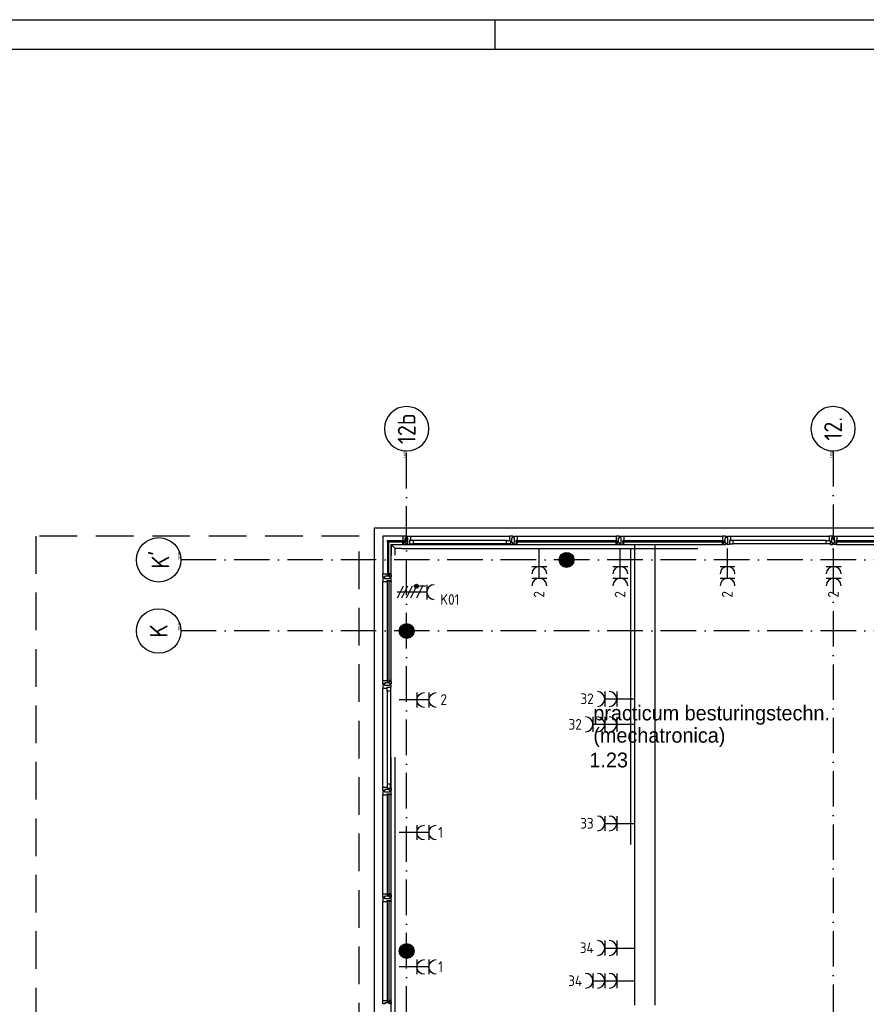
# Model space of a CAD drawing. Header units: millimetres. Extents: x 84333 to 241285, y -2244 to 84291.
# Tile 36 of 74: x 134285 to 148579, y 67676 to 84291. Entities that reach past the tile are written whole.
import ezdxf
from ezdxf.enums import TextEntityAlignment as Align

# ---------------------------------------------------------------- set-up
doc = ezdxf.new("R2010")
doc.units = ezdxf.units.MM
doc.header["$LTSCALE"] = 100
for name, pattern in [('CENTER2', [1.125, 0.75, -0.125, 0.125, -0.125]), ('DASHDOT', [9, 6, -1.5, 0, -1.5]), ('HIDDEN', [9.525, 6.35, -3.175]), ('SMALL_DASH', [1.5, 0.5, -1])]:
    doc.linetypes.add(name, pattern=pattern)
doc.layers.get('0').update_dxf_attribs({"linetype": 'CONTINUOUS'})
for name, color, linetype in [('AFDELING', 4, 'CONTINUOUS'), ('AL$1----_MAATVOERING', 7, 'CONTINUOUS'), ('AL$7----_STRAMIEN', 1, 'DASHDOT'), ('AL21----_BUITENWAND', 4, 'CONTINUOUS'), ('AL28----_KONSTRUKTIE', 3, 'CONTINUOUS'), ('AL31----_BUITENKOZ', 7, 'CONTINUOUS'), ('ALN-----_BLOCKNAAM', 2, 'CONTINUOUS'), ('ALXAA---_GEWBETON', 12, 'CONTINUOUS'), ('ALXOU---_GLAS', 7, 'CONTINUOUS'), ('BOUW', 8, 'CONTINUOUS'), ('BOUWKUNDIG', 9, 'CONTINUOUS'), ('EB62203-_ATTRIB', 2, 'CONTINUOUS'), ('EB62208-_ATTRIB', 2, 'CONTINUOUS'), ('EB63103-_ATTRIB', 2, 'CONTINUOUS'), ('EL62203-_KRACHT-WCD230', 3, 'CONTINUOUS'), ('EL62208-_KRACHT-WCD400', 3, 'CONTINUOUS'), ('EL63103-_LICHT-WCD230V', 3, 'CONTINUOUS'), ('EL6441--_DATACOM', 3, 'CONTINUOUS'), ('LIJN025', 10, 'CONTINUOUS'), ('LIJN050', 90, 'CONTINUOUS'), ('TEKST25', 10, 'CONTINUOUS'), ('TEKST35', 50, 'CONTINUOUS'), ('TEKST50', 90, 'CONTINUOUS'), ('wandgoot bestaand', 30, 'CONTINUOUS'), ('wandgoot demonteren', 10, 'CONTINUOUS')]:
    doc.layers.add(name, color=color, linetype=linetype)
doc.styles.add('1_8', font='ISO', dxfattribs={"height": 1.8})
doc.styles.add('BURO-025', font='BUROFONT.shx', dxfattribs={"height": 250})
doc.styles.add('ISO', font='ISO.shx')
doc.styles.add('NORATT', font='isocp.shx')
doc.styles.add('ROMAND', font='romand')
doc.styles.get("Standard").update_dxf_attribs({"font": 'iso.shx'})
doc.styles.add('TECHNIC', font='technic_.ttf')

# ---------------------------------------------------------------- blocks, each defined once
blk = doc.blocks.new('A0-GE')
at = {"layer": 'LIJN025'}
blk.add_line((516, 836), (516, 841), dxfattribs=at)
blk.add_lwpolyline([(1500, 841), (1500, 0), (0, 0), (0, 841)], close=True, dxfattribs=at)
at = {"layer": 'LIJN050', "const_width": 0.2}
blk.add_lwpolyline([(1495, 836), (25, 836), (25, 5), (1495, 5)], close=True, dxfattribs=at)
at = {"layer": 'TEKST25', "style": 'ROMAND', "width": 2.899115}
blk.add_attdef('STATUS', text='', height=2.5, dxfattribs=at).set_placement((1454, 71.5), (1493, 71.5), align=Align.FIT)
at = {"layer": 'TEKST25', "style": 'ISO'}
for tag, p in [('E', (1455.25, 66)), ('NAAM-E', (1466.75, 66)), ('DATUM-E', (1485, 66)), ('D', (1455.25, 61)), ('NAAM-D', (1466.75, 61)), ('DATUM-D', (1485, 61)), ('C', (1455.25, 56)), ('NAAM-C', (1466.75, 56)), ('DATUM-C', (1485, 56)), ('B', (1455.25, 51)), ('NAAM-B', (1466.75, 51)), ('DATUM-B', (1485, 51)), ('A', (1455.25, 46)), ('NAAM-A', (1466.75, 46)), ('DATUM-A', (1485, 46))]:
    blk.add_attdef(tag, text='', height=2.5, dxfattribs=at).set_placement(p, align=Align.CENTER)
for tag, p in [('DATUM', (1332.75, 36.25)), ('SCHAAL', (1368, 36.25)), ('GETEKEND', (1398.25, 36.25)), ('GECONTOL.', (1433, 36.25)), ('FORMAAT', (1463.25, 28.25))]:
    blk.add_attdef(tag, p, '', height=2.5, dxfattribs=at)
at = {"layer": 'TEKST35', "style": 'ISO'}
for tag, p in [('PROJECT', (1334.5, 72.5)), ('PLAATS', (1334.5, 63.5)), ('INSTALLATIE-REGEL1', (1334.5, 52.5)), ('INSTALLATIE-REGEL2', (1334.5, 43.5))]:
    blk.add_attdef(tag, p, '', height=4, dxfattribs=at)
blk.add_attdef('PROJ.NR.', text='', height=4, dxfattribs=at).set_placement((1481, 23), align=Align.CENTER)
at = {"layer": 'TEKST50', "style": 'ISO'}
blk.add_attdef('FILE-NAAM', text='', height=5, dxfattribs=at).set_placement((1473.5, 7.5), align=Align.CENTER)
blk = doc.blocks.new('ES3W2A')
for p, q in [((1.25, 2), (-1.25, 2)), ((0, 2), (0, -3)), ((1.25, 0), (-1.25, 0))]:
    blk.add_line(p, q)
for centre in [(0, 3.25), (0, 1.25)]:
    blk.add_arc(centre, 1.25, 180, 0)
at = {"style": '1_8'}
for tag, flags, p in [('VERMOGEN', 9, (-2.5, 5)), ('GROEP', 8, (0, 5)), ('SCHAK', 8, (2.5, 5)), ('GELIJK', 9, (5, 5)), ('TAL', 8, (2.5, 5)), ('KAST', 9, (7, 5))]:
    blk.add_attdef(tag, text='', height=1.8, rotation=90, dxfattribs=dict(at, flags=flags)).set_placement(p, align=Align.MIDDLE_CENTER)
at = {"style": '1_8', "width": 0.7, "flags": 8}
blk.add_attdef('DOEL', text='', height=1.8, rotation=90, dxfattribs=at).set_placement((-2.5, 5), align=Align.MIDDLE_LEFT)
at = {"style": '1_8', "flags": 9}
blk.add_attdef('M_CODE', text='', height=1.8, dxfattribs=at).set_placement((0, 0), align=Align.MIDDLE_CENTER)
blk = doc.blocks.new('ES2W4A')
at = {"color": 0}
for p, q in [((-1.25, 2), (1.25, 2)), ((-1.25, 2), (1.25, 2)), ((0, 2), (0, -3)), ((0, 2), (0, -3))]:
    blk.add_line(p, q, dxfattribs=at)
at = {"color": 1}
for p, q in [((-1, 1.75), (-1, 0.75)), ((-1, 1.75), (-1, 0.75)), ((-1.2, -0.02), (-1.2, 0.52)), ((-1.2, -0.02), (-1.2, 0.52)), ((-1.07, -0.08), (-1.07, 0.58)), ((-1.07, -0.08), (-1.07, 0.58)), ((-1, 1.25), (1, 0.25)), ((-1, 1.25), (1, 0.25)), ((-1, 0.25), (1, -0.75)), ((-1, 0.25), (1, -0.75)), ((-0.93, -0.08), (-0.93, 0.58)), ((-0.93, -0.08), (-0.93, 0.58)), ((-0.8, -0.02), (-0.8, 0.52)), ((-0.8, -0.02), (-0.8, 0.52)), ((-1, -0.5), (1, -1.5)), ((-1, -0.5), (1, -1.5)), ((-1, -1.25), (1, -2.25)), ((-1, -1.25), (1, -2.25)), ((-1, -2), (1, -3)), ((-1, -2), (1, -3))]:
    blk.add_line(p, q, dxfattribs=at)
blk.add_circle((-1, 0.25), 0.333, dxfattribs=at)
blk.add_circle((-1, 0.25), 0.333, dxfattribs=at)
at = {"color": 0}
blk.add_arc((0, 3.25), 1.25, 180, 0, dxfattribs=at)
blk.add_arc((0, 3.25), 1.25, 180, 0, dxfattribs=at)
for tag, style, flags, p in [('VERMOGEN', 'NORATT', 9, (-3.75, 4.25)), ('VERMOGEN', '1_8', 9, (-3.75, 4.25)), ('GROEP', 'NORATT', 8, (1.25, 4.25)), ('GROEP', '1_8', 8, (1.25, 4.25)), ('DOEL', 'NORATT', 8, (-1.25, 4.25)), ('DOEL', '1_8', 8, (-1.25, 4.25)), ('KAST', 'NORATT', 9, (3.75, 4.25)), ('KAST', '1_8', 9, (3.75, 4.25)), ('TAL', 'NORATT', 8, (-3.75, 4.25)), ('TAL', '1_8', 8, (-3.75, 4.25))]:
    blk.add_attdef(tag, text='', height=1.8, rotation=90, dxfattribs=dict(style=style, flags=flags)).set_placement(p, align=Align.MIDDLE_LEFT)
at = {"color": 0, "width": 0.7, "flags": 8}
for style in ['NORATT', '1_8']:
    blk.add_attdef('SCHAK', text='', height=1.8, rotation=90, dxfattribs=dict(at, style=style)).set_placement((3.75, 4.25), align=Align.MIDDLE_LEFT)
at = {"flags": 9}
for style in ['NORATT', '1_8']:
    blk.add_attdef('GELIJK', text='', height=1.8, rotation=90, dxfattribs=dict(at, style=style)).set_placement((5, 5), align=Align.MIDDLE_CENTER)
for style in ['NORATT', '1_8']:
    blk.add_attdef('M_CODE', text='', height=1.8, dxfattribs=dict(at, style=style)).set_placement((0, 0), align=Align.MIDDLE_CENTER)
blk = doc.blocks.new('ES3W3A')
at = {"color": 0}
for p, q in [((1.25, 4), (-1.25, 4)), ((1.25, 4), (-1.25, 4)), ((1.25, 4), (-1.25, 4)), ((1.25, 4), (-1.25, 4)), ((0, 4), (0, -3)), ((0, 4), (0, -3)), ((0, 4), (0, -3)), ((0, 4), (0, -3)), ((1.25, 2), (-1.25, 2)), ((1.25, 2), (-1.25, 2)), ((1.25, 2), (-1.25, 2)), ((1.25, 2), (-1.25, 2)), ((1.25, 0), (-1.25, 0)), ((1.25, 0), (-1.25, 0)), ((1.25, 0), (-1.25, 0)), ((1.25, 0), (-1.25, 0))]:
    blk.add_line(p, q, dxfattribs=at)
for centre in [(0, 5.25), (0, 5.25), (0, 5.25), (0, 5.25), (0, 3.25), (0, 3.25), (0, 3.25), (0, 3.25), (0, 1.25), (0, 1.25), (0, 1.25), (0, 1.25)]:
    blk.add_arc(centre, 1.25, 180, 0, dxfattribs=at)
for tag, style, flags, p in [('VERMOGEN', 'NORATT', 9, (-2.5, 6.5)), ('VERMOGEN', '1_8', 9, (-2.5, 6.5)), ('VERMOGEN', 'NORATT', 9, (-2.5, 6.5)), ('GROEP', 'NORATT', 8, (0, 7)), ('GROEP', '1_8', 8, (0, 7)), ('GROEP', 'NORATT', 8, (0, 7)), ('KAST', 'NORATT', 9, (2.5, 6.5)), ('KAST', '1_8', 9, (2.5, 6.5)), ('KAST', 'NORATT', 9, (2.5, 6.5))]:
    blk.add_attdef(tag, text='', height=1.8, rotation=90, dxfattribs=dict(at, style=style, flags=flags)).set_placement(p, align=Align.MIDDLE)
at = {"style": 'NORATT', "flags": 9}
blk.add_attdef('GELIJK', text='', height=1.8, rotation=90, dxfattribs=at).set_placement((5, 7), align=Align.MIDDLE_CENTER)
blk.add_attdef('GELIJK', text='', height=1.8, rotation=90, dxfattribs=at).set_placement((5, 7), align=Align.MIDDLE_CENTER)
at = {"color": 0, "width": 0.7, "flags": 8}
for tag, style, p in [('SCHAK', 'NORATT', (2.5, 6.625)), ('SCHAK', '1_8', (2.5, 6.625)), ('SCHAK', 'NORATT', (2.5, 6.625)), ('TAL', 'NORATT', (1.5, -1.5)), ('TAL', '1_8', (1.5, -1.5)), ('TAL', 'NORATT', (1.5, -1.5))]:
    blk.add_attdef(tag, text='', height=1.8, rotation=90, dxfattribs=dict(at, style=style)).set_placement(p, align=Align.MIDDLE)
for style in ['NORATT', '1_8', 'NORATT']:
    blk.add_attdef('DOEL', text='', height=1.8, rotation=90, dxfattribs=dict(at, style=style)).set_placement((-2.75, -2.25), align=Align.MIDDLE_LEFT)
at = {"style": 'NORATT', "flags": 9}
blk.add_attdef('M_CODE', text='', height=1.8, dxfattribs=at).set_placement((0, 0), align=Align.MIDDLE_CENTER)
blk.add_attdef('M_CODE', text='', height=1.8, dxfattribs=at).set_placement((0, 0), align=Align.MIDDLE_CENTER)
blk = doc.blocks.new('1011')
at = {"layer": 'AL$7----_STRAMIEN', "color": 7, "linetype": 'Continuous'}
blk.add_circle((-750, 0), 750, dxfattribs=at)
at = {"layer": 'AL$7----_STRAMIEN', "color": 3, "linetype": 'Continuous'}
blk.add_attdef('STR-NAAM', text='', height=600, rotation=360, dxfattribs=at).set_placement((-750, 0), align=Align.MIDDLE)
at = {"layer": 'ALN-----_BLOCKNAAM', "linetype": 'Continuous'}
blk.add_text('1011', height=100, dxfattribs=at).set_placement((0, 0))
blk = doc.blocks.new('1010')
at = {"layer": 'AL$7----_STRAMIEN', "color": 7, "linetype": 'Continuous'}
blk.add_circle((0, 750), 750, dxfattribs=at)
at = {"layer": 'AL$7----_STRAMIEN', "color": 3, "linetype": 'Continuous'}
blk.add_attdef('STR-NAAM', text='', height=600, rotation=360, dxfattribs=at).set_placement((0, 750), align=Align.MIDDLE)
at = {"layer": 'ALN-----_BLOCKNAAM', "linetype": 'Continuous'}
blk.add_text('1010', height=100, dxfattribs=at).set_placement((0, 0))
blk = doc.blocks.new('A$C13e6995e')
at = {"layer": 'AL$1----_MAATVOERING', "color": 8, "linetype": 'HIDDEN'}
for p, q in [((55685, 77820), (50225, 77820)), ((50225, 77820), (50225, 68355)), ((55685, 68355), (55685, 77820))]:
    blk.add_line(p, q, dxfattribs=at)
at = {"layer": 'AL$7----_STRAMIEN', "color": 1}
for p, q in [((56485, 40820), (56485, 79257)), ((92876, 77420), (52674, 77420)), ((92876, 76220), (52674, 76220))]:
    blk.add_line(p, q, dxfattribs=at)
blk.add_lwpolyline([(63685, 79257), (63685, 40820)], dxfattribs=at)
at = {"layer": 'AL21----_BUITENWAND', "color": 8}
for p, q in [((55945, 68185), (55945, 77960)), ((55945, 77960), (89425, 77960))]:
    blk.add_line(p, q, dxfattribs=at)
at = {"layer": 'AL28----_KONSTRUKTIE', "color": 8}
for centre in [(59185, 77420), (56485, 76220), (56485, 70820)]:
    blk.add_circle(centre, 125, dxfattribs=at)
at = {"layer": 'AL31----_BUITENKOZ', "color": 8}
for p, q in [((56420, 77819), (56086, 77819)), ((56086, 77819), (56086, 77185)), ((56550, 77819), (58220, 77819)), ((58350, 77819), (60020, 77819)), ((60150, 77819), (61820, 77819)), ((61950, 77819), (63620, 77819)), ((63750, 77819), (65420, 77819)), ((56225, 77185), (56225, 77680)), ((56225, 77680), (56420, 77680)), ((58170, 77747), (56600, 77747)), ((58170, 77693), (56600, 77693)), ((58350, 77680), (60020, 77680)), ((60150, 77680), (61820, 77680)), ((63570, 77747), (62000, 77747)), ((63570, 77693), (62000, 77693)), ((63750, 77680), (65420, 77680)), ((56086, 75385), (56086, 77055)), ((56225, 75385), (56225, 77055)), ((56086, 73585), (56086, 75255)), ((56158, 75205), (56158, 73635)), ((56212, 75205), (56212, 73635)), ((56086, 71785), (56086, 73455)), ((56225, 71785), (56225, 73455)), ((56086, 69985), (56086, 71655)), ((56225, 69985), (56225, 71655))]:
    blk.add_line(p, q, dxfattribs=at)
at = {"layer": 'AL31----_BUITENKOZ', "color": 8, "linetype": 'Continuous'}
for p, q in [((56457, 77819), (56420, 77819)), ((56420, 77819), (56420, 77812)), ((56420, 77812), (56420, 77808)), ((56420, 77808), (56420, 77800)), ((56420, 77800), (56420, 77747)), ((56476, 77819), (56457, 77819)), ((56462, 77710), (56462, 77790)), ((56462, 77790), (56476, 77790)), ((56476, 77813), (56476, 77819)), ((56476, 77799), (56476, 77813)), ((56476, 77790), (56476, 77799)), ((56476, 77799), (56476, 77799)), ((56494, 77813), (56494, 77819)), ((56494, 77819), (56513, 77819)), ((56494, 77800), (56494, 77813)), ((56494, 77790), (56494, 77800)), ((56494, 77800), (56494, 77800)), ((56508, 77790), (56494, 77790)), ((56508, 77710), (56508, 77790)), ((56513, 77819), (56550, 77819)), ((56550, 77819), (56550, 77812)), ((56550, 77812), (56550, 77808)), ((56550, 77808), (56550, 77800)), ((56550, 77800), (56550, 77747)), ((58257, 77819), (58220, 77819)), ((58220, 77819), (58220, 77812)), ((58220, 77812), (58220, 77808)), ((58220, 77808), (58220, 77800)), ((58220, 77800), (58220, 77747)), ((58276, 77819), (58257, 77819)), ((58262, 77710), (58262, 77790)), ((58262, 77790), (58276, 77790)), ((58276, 77813), (58276, 77819)), ((58276, 77799), (58276, 77813)), ((58276, 77790), (58276, 77799)), ((58276, 77799), (58276, 77799)), ((58294, 77813), (58294, 77819)), ((58294, 77819), (58313, 77819)), ((58294, 77800), (58294, 77813)), ((58294, 77790), (58294, 77800)), ((58294, 77800), (58294, 77800)), ((58308, 77790), (58294, 77790)), ((58308, 77710), (58308, 77790)), ((58313, 77819), (58350, 77819)), ((58350, 77819), (58350, 77812)), ((58350, 77812), (58350, 77808)), ((58350, 77808), (58350, 77800)), ((58350, 77800), (58350, 77747)), ((60057, 77819), (60020, 77819)), ((60020, 77819), (60020, 77812)), ((60020, 77812), (60020, 77808)), ((60020, 77808), (60020, 77800)), ((60020, 77800), (60020, 77747)), ((60076, 77819), (60057, 77819)), ((60062, 77710), (60062, 77790)), ((60062, 77790), (60076, 77790)), ((60076, 77813), (60076, 77819)), ((60076, 77799), (60076, 77813)), ((60076, 77790), (60076, 77799)), ((60076, 77799), (60076, 77799)), ((60094, 77813), (60094, 77819)), ((60094, 77819), (60113, 77819)), ((60094, 77800), (60094, 77813)), ((60094, 77790), (60094, 77800)), ((60094, 77800), (60094, 77800)), ((60108, 77790), (60094, 77790)), ((60108, 77710), (60108, 77790)), ((60113, 77819), (60150, 77819)), ((60150, 77819), (60150, 77812)), ((60150, 77812), (60150, 77808)), ((60150, 77808), (60150, 77800)), ((60150, 77800), (60150, 77747)), ((61857, 77819), (61820, 77819)), ((61820, 77819), (61820, 77812)), ((61820, 77812), (61820, 77808)), ((61820, 77808), (61820, 77800)), ((61820, 77800), (61820, 77747)), ((61876, 77819), (61857, 77819)), ((61862, 77710), (61862, 77790)), ((61862, 77790), (61876, 77790)), ((61876, 77813), (61876, 77819)), ((61876, 77799), (61876, 77813)), ((61876, 77790), (61876, 77799)), ((61876, 77799), (61876, 77799)), ((61894, 77813), (61894, 77819)), ((61894, 77819), (61913, 77819)), ((61894, 77800), (61894, 77813)), ((61894, 77790), (61894, 77800)), ((61894, 77800), (61894, 77800)), ((61908, 77790), (61894, 77790)), ((61908, 77710), (61908, 77790)), ((61913, 77819), (61950, 77819)), ((61950, 77819), (61950, 77812)), ((61950, 77812), (61950, 77808)), ((61950, 77808), (61950, 77800)), ((61950, 77800), (61950, 77747)), ((63657, 77819), (63620, 77819)), ((63620, 77819), (63620, 77812)), ((63620, 77812), (63620, 77808)), ((63620, 77808), (63620, 77800)), ((63620, 77800), (63620, 77747)), ((63676, 77819), (63657, 77819)), ((63662, 77710), (63662, 77790)), ((63662, 77790), (63676, 77790)), ((63676, 77813), (63676, 77819)), ((63676, 77799), (63676, 77813)), ((63676, 77790), (63676, 77799)), ((63676, 77799), (63676, 77799)), ((63694, 77813), (63694, 77819)), ((63694, 77819), (63713, 77819)), ((63694, 77800), (63694, 77813)), ((63694, 77790), (63694, 77800)), ((63694, 77800), (63694, 77800)), ((63708, 77790), (63694, 77790)), ((63708, 77710), (63708, 77790)), ((63713, 77819), (63750, 77819)), ((63750, 77819), (63750, 77812)), ((63750, 77812), (63750, 77808)), ((63750, 77808), (63750, 77800)), ((63750, 77800), (63750, 77747)), ((56420, 77747), (56437, 77747)), ((56420, 77680), (56420, 77717)), ((56420, 77717), (56437, 77717)), ((56432, 77680), (56420, 77680)), ((56437, 77685), (56432, 77685)), ((56432, 77685), (56432, 77680)), ((56437, 77747), (56437, 77680)), ((56437, 77717), (56437, 77685)), ((56437, 77680), (56476, 77680)), ((56476, 77710), (56462, 77710)), ((56476, 77700), (56476, 77710)), ((56476, 77686), (56476, 77700)), ((56476, 77700), (56476, 77700)), ((56476, 77680), (56476, 77686)), ((56494, 77700), (56494, 77710)), ((56494, 77710), (56508, 77710)), ((56494, 77686), (56494, 77700)), ((56494, 77700), (56494, 77700)), ((56494, 77680), (56494, 77686)), ((56533, 77680), (56494, 77680)), ((56550, 77747), (56533, 77747)), ((56533, 77747), (56533, 77680)), ((56533, 77747), (56533, 77693)), ((56600, 77747), (56533, 77747)), ((56533, 77693), (56600, 77693)), ((56600, 77693), (56600, 77747)), ((58170, 77693), (58170, 77747)), ((58170, 77747), (58237, 77747)), ((58237, 77693), (58170, 77693)), ((58220, 77747), (58237, 77747)), ((58237, 77747), (58237, 77680)), ((58237, 77747), (58237, 77693)), ((58237, 77680), (58276, 77680)), ((58276, 77710), (58262, 77710)), ((58276, 77700), (58276, 77710)), ((58276, 77686), (58276, 77700)), ((58276, 77700), (58276, 77700)), ((58276, 77680), (58276, 77686)), ((58294, 77700), (58294, 77710)), ((58294, 77710), (58308, 77710)), ((58294, 77686), (58294, 77700)), ((58294, 77700), (58294, 77700)), ((58294, 77680), (58294, 77686)), ((58333, 77680), (58294, 77680)), ((58350, 77747), (58333, 77747)), ((58333, 77747), (58333, 77680)), ((58333, 77717), (58333, 77685)), ((58350, 77717), (58333, 77717)), ((58333, 77685), (58338, 77685)), ((58338, 77685), (58338, 77680)), ((58338, 77680), (58350, 77680)), ((58350, 77680), (58350, 77717)), ((60020, 77747), (60037, 77747)), ((60020, 77680), (60020, 77717)), ((60020, 77717), (60037, 77717)), ((60032, 77680), (60020, 77680)), ((60037, 77685), (60032, 77685)), ((60032, 77685), (60032, 77680)), ((60037, 77747), (60037, 77680)), ((60037, 77717), (60037, 77685)), ((60037, 77680), (60076, 77680)), ((60076, 77710), (60062, 77710)), ((60076, 77700), (60076, 77710)), ((60076, 77686), (60076, 77700)), ((60076, 77700), (60076, 77700)), ((60076, 77680), (60076, 77686)), ((60094, 77700), (60094, 77710)), ((60094, 77710), (60108, 77710)), ((60094, 77686), (60094, 77700)), ((60094, 77700), (60094, 77700)), ((60094, 77680), (60094, 77686)), ((60133, 77680), (60094, 77680)), ((60150, 77747), (60133, 77747)), ((60133, 77747), (60133, 77680)), ((60133, 77717), (60133, 77685)), ((60150, 77717), (60133, 77717)), ((60133, 77685), (60138, 77685)), ((60138, 77685), (60138, 77680)), ((60138, 77680), (60150, 77680)), ((60150, 77680), (60150, 77717)), ((61820, 77747), (61837, 77747)), ((61820, 77680), (61820, 77717)), ((61820, 77717), (61837, 77717)), ((61832, 77680), (61820, 77680)), ((61837, 77685), (61832, 77685)), ((61832, 77685), (61832, 77680)), ((61837, 77747), (61837, 77680)), ((61837, 77717), (61837, 77685)), ((61837, 77680), (61876, 77680)), ((61876, 77710), (61862, 77710)), ((61876, 77700), (61876, 77710)), ((61876, 77686), (61876, 77700)), ((61876, 77700), (61876, 77700)), ((61876, 77680), (61876, 77686)), ((61894, 77700), (61894, 77710)), ((61894, 77710), (61908, 77710)), ((61894, 77686), (61894, 77700)), ((61894, 77700), (61894, 77700)), ((61894, 77680), (61894, 77686)), ((61933, 77680), (61894, 77680)), ((61950, 77747), (61933, 77747)), ((61933, 77747), (61933, 77680)), ((61933, 77747), (61933, 77693)), ((62000, 77747), (61933, 77747)), ((61933, 77693), (62000, 77693)), ((62000, 77693), (62000, 77747)), ((63570, 77693), (63570, 77747)), ((63570, 77747), (63637, 77747)), ((63637, 77693), (63570, 77693)), ((63620, 77747), (63637, 77747)), ((63637, 77747), (63637, 77680)), ((63637, 77747), (63637, 77693)), ((63637, 77680), (63676, 77680)), ((63676, 77710), (63662, 77710)), ((63676, 77700), (63676, 77710)), ((63676, 77686), (63676, 77700)), ((63676, 77700), (63676, 77700)), ((63676, 77680), (63676, 77686)), ((63694, 77700), (63694, 77710)), ((63694, 77710), (63708, 77710)), ((63694, 77686), (63694, 77700)), ((63694, 77700), (63694, 77700)), ((63694, 77680), (63694, 77686)), ((63733, 77680), (63694, 77680)), ((63750, 77747), (63733, 77747)), ((63733, 77747), (63733, 77680)), ((63733, 77717), (63733, 77685)), ((63750, 77717), (63733, 77717)), ((63733, 77685), (63738, 77685)), ((63738, 77685), (63738, 77680)), ((63738, 77680), (63750, 77680)), ((63750, 77680), (63750, 77717)), ((56086, 77148), (56086, 77185)), ((56086, 77185), (56093, 77185)), ((56086, 77129), (56086, 77148)), ((56092, 77129), (56086, 77129)), ((56092, 77111), (56086, 77111)), ((56086, 77111), (56086, 77092)), ((56106, 77129), (56092, 77129)), ((56106, 77111), (56092, 77111)), ((56093, 77185), (56097, 77185)), ((56097, 77185), (56105, 77185)), ((56105, 77185), (56158, 77185)), ((56115, 77129), (56106, 77129)), ((56106, 77129), (56106, 77129)), ((56115, 77111), (56106, 77111)), ((56106, 77111), (56106, 77111)), ((56195, 77143), (56115, 77143)), ((56115, 77143), (56115, 77129)), ((56115, 77097), (56115, 77111)), ((56195, 77097), (56115, 77097)), ((56158, 77185), (56158, 77168)), ((56158, 77168), (56225, 77168)), ((56225, 77185), (56188, 77185)), ((56188, 77185), (56188, 77168)), ((56188, 77168), (56220, 77168)), ((56195, 77129), (56195, 77143)), ((56205, 77129), (56195, 77129)), ((56205, 77111), (56195, 77111)), ((56195, 77111), (56195, 77097)), ((56219, 77129), (56205, 77129)), ((56205, 77129), (56205, 77129)), ((56219, 77111), (56205, 77111)), ((56205, 77111), (56205, 77111)), ((56225, 77129), (56219, 77129)), ((56225, 77111), (56219, 77111)), ((56220, 77168), (56220, 77173)), ((56220, 77173), (56225, 77173)), ((56225, 77173), (56225, 77185)), ((56225, 77168), (56225, 77129)), ((56225, 77072), (56225, 77111)), ((56086, 77092), (56086, 77055)), ((56086, 77055), (56093, 77055)), ((56093, 77055), (56097, 77055)), ((56097, 77055), (56105, 77055)), ((56105, 77055), (56158, 77055)), ((56158, 77055), (56158, 77072)), ((56158, 77072), (56225, 77072)), ((56188, 77072), (56220, 77072)), ((56188, 77055), (56188, 77072)), ((56225, 77055), (56188, 77055)), ((56220, 77072), (56220, 77067)), ((56220, 77067), (56225, 77067)), ((56225, 77067), (56225, 77055)), ((56086, 75348), (56086, 75385)), ((56086, 75385), (56093, 75385)), ((56086, 75329), (56086, 75348)), ((56092, 75329), (56086, 75329)), ((56092, 75311), (56086, 75311)), ((56086, 75311), (56086, 75292)), ((56086, 75292), (56086, 75255)), ((56105, 75329), (56092, 75329)), ((56106, 75311), (56092, 75311)), ((56093, 75385), (56097, 75385)), ((56097, 75385), (56105, 75385)), ((56105, 75385), (56158, 75385)), ((56115, 75329), (56105, 75329)), ((56105, 75329), (56105, 75329)), ((56115, 75311), (56106, 75311)), ((56106, 75311), (56106, 75311)), ((56195, 75343), (56115, 75343)), ((56115, 75343), (56115, 75329)), ((56115, 75297), (56115, 75311)), ((56195, 75297), (56115, 75297)), ((56158, 75385), (56158, 75368)), ((56158, 75368), (56225, 75368)), ((56158, 75255), (56158, 75272)), ((56158, 75272), (56225, 75272)), ((56158, 75272), (56212, 75272)), ((56158, 75205), (56158, 75272)), ((56225, 75385), (56188, 75385)), ((56188, 75385), (56188, 75368)), ((56188, 75368), (56220, 75368)), ((56195, 75329), (56195, 75343)), ((56205, 75329), (56195, 75329)), ((56205, 75311), (56195, 75311)), ((56195, 75311), (56195, 75297)), ((56219, 75329), (56205, 75329)), ((56205, 75329), (56205, 75329)), ((56219, 75311), (56205, 75311)), ((56205, 75311), (56205, 75311)), ((56212, 75272), (56212, 75205)), ((56225, 75329), (56219, 75329)), ((56225, 75311), (56219, 75311)), ((56220, 75368), (56220, 75373)), ((56220, 75373), (56225, 75373)), ((56225, 75373), (56225, 75385)), ((56225, 75368), (56225, 75329)), ((56225, 75272), (56225, 75311)), ((56086, 75255), (56093, 75255)), ((56093, 75255), (56097, 75255)), ((56097, 75255), (56105, 75255)), ((56105, 75255), (56158, 75255)), ((56212, 75205), (56158, 75205)), ((56212, 73635), (56158, 73635)), ((56158, 73635), (56158, 73568)), ((56212, 73568), (56212, 73635)), ((56086, 73548), (56086, 73585)), ((56086, 73585), (56093, 73585)), ((56086, 73529), (56086, 73548)), ((56092, 73529), (56086, 73529)), ((56092, 73511), (56086, 73511)), ((56086, 73511), (56086, 73492)), ((56086, 73492), (56086, 73455)), ((56086, 73455), (56093, 73455)), ((56105, 73529), (56092, 73529)), ((56106, 73511), (56092, 73511)), ((56093, 73585), (56097, 73585)), ((56093, 73455), (56097, 73455)), ((56097, 73585), (56105, 73585)), ((56097, 73455), (56105, 73455)), ((56105, 73585), (56158, 73585)), ((56115, 73529), (56105, 73529)), ((56105, 73529), (56105, 73529)), ((56105, 73455), (56158, 73455)), ((56115, 73511), (56106, 73511)), ((56106, 73511), (56106, 73511)), ((56195, 73543), (56115, 73543)), ((56115, 73543), (56115, 73529)), ((56115, 73497), (56115, 73511)), ((56195, 73497), (56115, 73497)), ((56158, 73585), (56158, 73568)), ((56158, 73568), (56225, 73568)), ((56158, 73568), (56212, 73568)), ((56158, 73455), (56158, 73472)), ((56158, 73472), (56225, 73472)), ((56188, 73472), (56220, 73472)), ((56188, 73455), (56188, 73472)), ((56225, 73455), (56188, 73455)), ((56195, 73529), (56195, 73543)), ((56205, 73529), (56195, 73529)), ((56205, 73511), (56195, 73511)), ((56195, 73511), (56195, 73497)), ((56219, 73529), (56205, 73529)), ((56205, 73529), (56205, 73529)), ((56219, 73511), (56205, 73511)), ((56205, 73511), (56205, 73511)), ((56225, 73529), (56219, 73529)), ((56225, 73511), (56219, 73511)), ((56220, 73472), (56220, 73467)), ((56220, 73467), (56225, 73467)), ((56225, 73568), (56225, 73529)), ((56225, 73472), (56225, 73511)), ((56225, 73467), (56225, 73455)), ((56086, 71748), (56086, 71785)), ((56086, 71785), (56093, 71785)), ((56093, 71785), (56097, 71785)), ((56097, 71785), (56105, 71785)), ((56105, 71785), (56158, 71785)), ((56158, 71785), (56158, 71768)), ((56225, 71785), (56188, 71785)), ((56188, 71785), (56188, 71768)), ((56225, 71773), (56225, 71785)), ((56086, 71729), (56086, 71748)), ((56092, 71729), (56086, 71729)), ((56092, 71711), (56086, 71711)), ((56086, 71711), (56086, 71692)), ((56086, 71692), (56086, 71655)), ((56086, 71655), (56093, 71655)), ((56105, 71729), (56092, 71729)), ((56106, 71711), (56092, 71711)), ((56093, 71655), (56097, 71655)), ((56097, 71655), (56105, 71655)), ((56115, 71729), (56105, 71729)), ((56105, 71729), (56105, 71729)), ((56105, 71655), (56158, 71655)), ((56115, 71711), (56106, 71711)), ((56106, 71711), (56106, 71711)), ((56195, 71743), (56115, 71743)), ((56115, 71743), (56115, 71729)), ((56115, 71697), (56115, 71711)), ((56195, 71697), (56115, 71697)), ((56158, 71768), (56225, 71768)), ((56158, 71655), (56158, 71672)), ((56158, 71672), (56225, 71672)), ((56188, 71768), (56220, 71768)), ((56188, 71672), (56220, 71672)), ((56188, 71655), (56188, 71672)), ((56225, 71655), (56188, 71655)), ((56195, 71729), (56195, 71743)), ((56205, 71729), (56195, 71729)), ((56205, 71711), (56195, 71711)), ((56195, 71711), (56195, 71697)), ((56219, 71729), (56205, 71729)), ((56205, 71729), (56205, 71729)), ((56219, 71711), (56205, 71711)), ((56205, 71711), (56205, 71711)), ((56225, 71729), (56219, 71729)), ((56225, 71711), (56219, 71711)), ((56220, 71768), (56220, 71773)), ((56220, 71773), (56225, 71773)), ((56220, 71672), (56220, 71667)), ((56220, 71667), (56225, 71667)), ((56225, 71768), (56225, 71729)), ((56225, 71672), (56225, 71711)), ((56225, 71667), (56225, 71655)), ((56086, 69948), (56086, 69985)), ((56086, 69985), (56093, 69985)), ((56093, 69985), (56097, 69985)), ((56097, 69985), (56105, 69985)), ((56105, 69985), (56158, 69985)), ((56158, 69985), (56158, 69968)), ((56158, 69968), (56225, 69968)), ((56225, 69985), (56188, 69985)), ((56188, 69985), (56188, 69968)), ((56188, 69968), (56220, 69968)), ((56220, 69968), (56220, 69973)), ((56220, 69973), (56225, 69973)), ((56225, 69973), (56225, 69985)), ((56225, 69968), (56225, 69929)), ((56086, 69929), (56086, 69948)), ((56092, 69929), (56086, 69929)), ((56105, 69929), (56092, 69929)), ((56115, 69929), (56105, 69929)), ((56105, 69929), (56105, 69929)), ((56195, 69943), (56115, 69943)), ((56115, 69943), (56115, 69929)), ((56195, 69929), (56195, 69943)), ((56205, 69929), (56195, 69929)), ((56219, 69929), (56205, 69929)), ((56205, 69929), (56205, 69929)), ((56225, 69929), (56219, 69929))]:
    blk.add_line(p, q, dxfattribs=at)
at = {"layer": 'ALXAA---_GEWBETON', "color": 8}
for p, q in [((59061, 77436), (59309, 77436)), ((59065, 77456), (59305, 77456)), ((59073, 77476), (59297, 77476)), ((59085, 77496), (59284, 77496)), ((59105, 77516), (59265, 77516)), ((59138, 77536), (59232, 77536)), ((59060, 77416), (59310, 77416)), ((59062, 77396), (59308, 77396)), ((59068, 77376), (59302, 77376)), ((59078, 77356), (59292, 77356)), ((59093, 77336), (59277, 77336)), ((59116, 77316), (59254, 77316)), ((59172, 77296), (59198, 77296)), ((56373, 76276), (56597, 76276)), ((56385, 76296), (56584, 76296)), ((56405, 76316), (56565, 76316)), ((56438, 76336), (56532, 76336)), ((56360, 76216), (56610, 76216)), ((56361, 76236), (56609, 76236)), ((56362, 76196), (56608, 76196)), ((56365, 76256), (56605, 76256)), ((56368, 76176), (56602, 76176)), ((56378, 76156), (56592, 76156)), ((56393, 76136), (56577, 76136)), ((56416, 76116), (56554, 76116)), ((56472, 76096), (56498, 76096)), ((56360, 70816), (56610, 70816)), ((56361, 70836), (56609, 70836)), ((56362, 70796), (56608, 70796)), ((56365, 70856), (56605, 70856)), ((56373, 70876), (56597, 70876)), ((56385, 70896), (56584, 70896)), ((56405, 70916), (56565, 70916)), ((56438, 70936), (56532, 70936)), ((56368, 70776), (56602, 70776)), ((56378, 70756), (56592, 70756)), ((56393, 70736), (56577, 70736)), ((56416, 70716), (56554, 70716)), ((56472, 70696), (56498, 70696))]:
    blk.add_line(p, q, dxfattribs=at)
at = {"layer": 'ALXOU---_GLAS', "color": 8}
for p, q in [((56160, 77719), (56160, 77745)), ((56160, 77745), (56435, 77745)), ((56435, 77719), (56160, 77719)), ((56186, 77719), (56160, 77719)), ((56160, 77719), (56160, 77170)), ((56186, 77170), (56186, 77719)), ((56435, 77745), (56435, 77719)), ((58335, 77719), (58335, 77745)), ((58335, 77745), (60035, 77745)), ((60035, 77719), (58335, 77719)), ((60035, 77745), (60035, 77719)), ((60135, 77719), (60135, 77745)), ((60135, 77745), (61835, 77745)), ((61835, 77719), (60135, 77719)), ((61835, 77745), (61835, 77719)), ((63735, 77719), (63735, 77745)), ((63735, 77745), (65435, 77745)), ((65435, 77719), (63735, 77719)), ((56160, 77170), (56186, 77170)), ((56160, 77070), (56186, 77070)), ((56160, 75370), (56160, 77070)), ((56186, 77070), (56186, 75370)), ((56186, 75370), (56160, 75370)), ((56160, 73470), (56186, 73470)), ((56160, 71770), (56160, 73470)), ((56186, 73470), (56186, 71770)), ((56186, 71770), (56160, 71770)), ((56160, 71670), (56186, 71670)), ((56160, 69970), (56160, 71670)), ((56186, 71670), (56186, 69970)), ((56186, 69970), (56160, 69970))]:
    blk.add_line(p, q, dxfattribs=at)
at = {"layer": 'AL$7----_STRAMIEN'}
ref = blk.add_blockref('1011', (56485, 79257), dxfattribs=dict(at, xscale=-0.5, yscale=0.5, zscale=0.5, rotation=90.00000000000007))
ref.add_attrib('STR-NAAM', '12b', dxfattribs={"color": 3, "linetype": 'Continuous', "height": 300, "rotation": 90}).set_placement((56485, 79632), align=Align.MIDDLE)
ref = blk.add_blockref('1011', (63685, 79257), dxfattribs=dict(at, xscale=-0.5, yscale=0.5, zscale=0.5, rotation=90.00000000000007))
ref.add_attrib('STR-NAAM', '12.', dxfattribs={"color": 3, "linetype": 'Continuous', "height": 300, "rotation": 90}).set_placement((63685, 79632), align=Align.MIDDLE)
at = {"layer": 'AL$7----_STRAMIEN', "xscale": 0.5, "yscale": 0.5, "zscale": 0.5, "rotation": 90.00000000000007}
for p, values in [((52674, 77420), {'STR-NAAM': "K'"}), ((52674, 76220), {'STR-NAAM': 'K'})]:
    blk.add_blockref('1010', p, dxfattribs=at).add_auto_attribs(values)
at = {"layer": 'AFDELING', "color": 8, "style": 'TECHNIC'}
for p in [(92219, 54468), (58038, 41625), (88108, 41444)]:
    blk.add_attdef('VIDE', text='', height=500, dxfattribs=at).set_placement(p, align=Align.CENTER)
blk.add_attdef('VIDE', text='', height=500, rotation=90, dxfattribs=at).set_placement((75129, 25766), align=Align.CENTER)
at = {"layer": 'BOUW', "style": 'BURO-025'}
for s, p in [('practicum besturingstechn. ', (59637, 74711)), ('(mechatronica)', (59637, 74335)), ('1.23', (59571, 73918))]:
    blk.add_text(s, height=250, dxfattribs=at).set_placement(p)
blk = doc.blocks.new('*U112')
at = {"color": 0, "linetype": 'SMALL_DASH', "ltscale": 100}
for p, q in [((0, 32, -1100), (8445, 32, -1100)), ((0, -32, -1100), (8445, -32, -1100))]:
    blk.add_line(p, q, dxfattribs=at)
at = {"color": 2, "linetype": 'CENTER2', "ltscale": 100}
for tag in ['CODE', 'POSITIONCODE', 'SECTIONCODE']:
    blk.add_attdef(tag, (0, 0), '', height=1.8, dxfattribs=at)
blk = doc.blocks.new('*U113')
at = {"color": 0, "linetype": 'SMALL_DASH', "ltscale": 100}
for p, q in [((32.5, 32.5, -1100), (-145, 32.5, -1100)), ((-32.5, -32.5, -1100), (32.5, 32.5, -1100)), ((32.5, 32.5, -1100), (32.5, -145, -1100)), ((-145, -32.5, -1100), (-32.5, -32.5, -1100)), ((-32.5, -145, -1100), (-32.5, -32.5, -1100))]:
    blk.add_line(p, q, dxfattribs=at)
at = {"color": 2, "linetype": 'CENTER2', "ltscale": 100}
for tag in ['CODE', 'SECTIONCODE', 'POSITIONCODE']:
    blk.add_attdef(tag, (0, 0), '', height=1.8, dxfattribs=at)
blk = doc.blocks.new('*U118')
at = {"color": 0, "linetype": 'SMALL_DASH', "ltscale": 100}
for p, q in [((0, 32, -1100), (7921, 32, -1100)), ((0, -32, -1100), (7921, -32, -1100))]:
    blk.add_line(p, q, dxfattribs=at)
blk = doc.blocks.new('*U122')
at = {"color": 0, "linetype": 'SMALL_DASH', "ltscale": 100}
for p, q in [((0, 32, -1100), (8525, 32, -1100)), ((0, -32, -1100), (8525, -32, -1100))]:
    blk.add_line(p, q, dxfattribs=at)

msp = doc.modelspace()

# ---------------------------------------------------------------- linework, layer by layer
at = {"layer": 'BOUWKUNDIG'}
for p, q in [((144664, 75440), (144664, 67664)), ((145014, 67664), (145014, 75440))]:
    msp.add_line(p, q, dxfattribs=at)

# ---------------------------------------------------------------- block references
at = {"xscale": 100, "yscale": 100, "zscale": 100}
msp.add_blockref('A0-GE', (90712, 191), dxfattribs=at)
at = {"layer": 'EL62203-_KRACHT-WCD230'}
ref = msp.add_blockref('ES3W3A', (144364, 72401), dxfattribs=dict(at, xscale=100, yscale=100, zscale=100, rotation=90))
ref.add_attrib('GROEP', '32', dxfattribs={"layer": 'EB62203-_ATTRIB', "color": 1, "height": 180, "style": 'NORATT', "flags": 8}).set_placement((143664, 72401), align=Align.MIDDLE)
ref = msp.add_blockref('ES3W3A', (144364, 68073), dxfattribs=dict(at, xscale=100, yscale=100, zscale=100, rotation=90))
ref.add_attrib('GROEP', '34', dxfattribs={"layer": 'EB62203-_ATTRIB', "color": 1, "height": 180, "style": 'NORATT', "flags": 8}).set_placement((143664, 68073), align=Align.MIDDLE)
at = {"layer": 'EL62208-_KRACHT-WCD400'}
ref = msp.add_blockref('ES2W4A', (140959, 74632), dxfattribs=dict(at, xscale=100, yscale=100, zscale=100, rotation=270))
ref.add_attrib('GROEP', 'K01', dxfattribs={"layer": 'EB62208-_ATTRIB', "color": 1, "height": 180, "style": 'NORATT', "flags": 8}).set_placement((141384, 74507), align=Align.MIDDLE_LEFT)
at = {"layer": 'EL63103-_LICHT-WCD230V'}
ref = msp.add_blockref('ES3W2A', (143058, 75065), dxfattribs=dict(at, xscale=100, yscale=100, zscale=100, rotation=180))
ref.add_attrib('GROEP', '2', dxfattribs={"layer": 'EB63103-_ATTRIB', "color": 1, "height": 180, "rotation": 90, "style": '1_8', "flags": 8}).set_placement((143053, 74649), align=Align.MIDDLE_RIGHT)
ref = msp.add_blockref('ES3W2A', (144425, 75065), dxfattribs=dict(at, xscale=100, yscale=100, zscale=100, rotation=180))
ref.add_attrib('GROEP', '2', dxfattribs={"layer": 'EB63103-_ATTRIB', "color": 1, "height": 180, "rotation": 90, "style": '1_8', "flags": 8}).set_placement((144420, 74649), align=Align.MIDDLE_RIGHT)
ref = msp.add_blockref('ES3W2A', (146236, 75065), dxfattribs=dict(at, xscale=100, yscale=100, zscale=100, rotation=180))
ref.add_attrib('GROEP', '2', dxfattribs={"layer": 'EB63103-_ATTRIB', "color": 1, "height": 180, "rotation": 90, "style": '1_8', "flags": 8}).set_placement((146230, 74649), align=Align.MIDDLE_RIGHT)
ref = msp.add_blockref('ES3W2A', (148027, 75065), dxfattribs=dict(at, xscale=100, yscale=100, zscale=100, rotation=180))
ref.add_attrib('GROEP', '2', dxfattribs={"layer": 'EB63103-_ATTRIB', "color": 1, "height": 180, "rotation": 90, "style": '1_8', "flags": 8}).set_placement((148022, 74649), align=Align.MIDDLE_RIGHT)
ref = msp.add_blockref('ES3W2A', (144364, 72829), dxfattribs=dict(at, xscale=100, yscale=100, zscale=100, rotation=90))
ref.add_attrib('GROEP', '32', dxfattribs={"layer": 'EB63103-_ATTRIB', "color": 1, "height": 180, "style": '1_8', "flags": 8}).set_placement((143976, 72832), align=Align.MIDDLE_RIGHT)
ref = msp.add_blockref('ES3W2A', (140993, 72812), dxfattribs=dict(at, xscale=-100, yscale=100, zscale=100, rotation=270))
ref.add_attrib('GROEP', '2', dxfattribs={"layer": 'EB63103-_ATTRIB', "color": 1, "height": 180, "style": '1_8', "flags": 8}).set_placement((141499, 72818), align=Align.MIDDLE_RIGHT)
ref = msp.add_blockref('ES3W2A', (144364, 70728), dxfattribs=dict(at, xscale=100, yscale=100, zscale=100, rotation=90))
ref.add_attrib('GROEP', '33', dxfattribs={"layer": 'EB63103-_ATTRIB', "color": 1, "height": 180, "style": '1_8', "flags": 8}).set_placement((143976, 70731), align=Align.MIDDLE_RIGHT)
ref = msp.add_blockref('ES3W2A', (140993, 70574), dxfattribs=dict(at, xscale=-100, yscale=100, zscale=100, rotation=270))
ref.add_attrib('GROEP', '1', dxfattribs={"layer": 'EB63103-_ATTRIB', "color": 1, "height": 180, "style": '1_8', "flags": 8}).set_placement((141432, 70577), align=Align.MIDDLE_RIGHT)
ref = msp.add_blockref('ES3W2A', (144364, 68626), dxfattribs=dict(at, xscale=100, yscale=100, zscale=100, rotation=90))
ref.add_attrib('GROEP', '34', dxfattribs={"layer": 'EB63103-_ATTRIB', "color": 1, "height": 180, "style": '1_8', "flags": 8}).set_placement((143976, 68629), align=Align.MIDDLE_RIGHT)
ref = msp.add_blockref('ES3W2A', (140993, 68307), dxfattribs=dict(at, xscale=-100, yscale=100, zscale=100, rotation=270))
ref.add_attrib('GROEP', '1', dxfattribs={"layer": 'EB63103-_ATTRIB', "color": 1, "height": 180, "style": '1_8', "flags": 8}).set_placement((141432, 68310), align=Align.MIDDLE_RIGHT)
at = {"layer": 'EL6441--_DATACOM'}
msp.add_blockref('A$C13e6995e', (84333, -2244), dxfattribs=at)
at = {"layer": 'wandgoot bestaand', "linetype": 'SMALL_DASH', "ltscale": 100}
for name, p, rotation in [('*U113', (140590, 75402, 1100), 90.00180581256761), ('*U112', (140590, 66845, 1100), 90.00361162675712)]:
    msp.add_blockref(name, p, dxfattribs=dict(at, rotation=rotation))
msp.add_blockref('*U118', (140734, 75402, 1100), dxfattribs=at)
at = {"layer": 'wandgoot demonteren', "linetype": 'SMALL_DASH', "ltscale": 100, "rotation": 270}
msp.add_blockref('*U122', (144632, 75370, 1100), dxfattribs=at)

doc.saveas('drawing.dxf')
